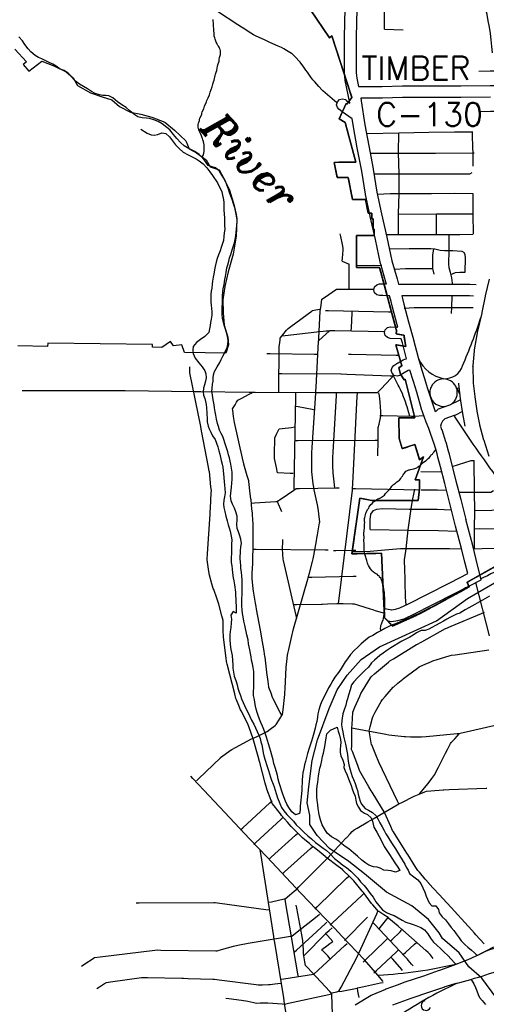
# Model space of a CAD drawing. Extents: x 1488644 to 1616065, y 656876 to 824748.
# Tile 6 of 22: x 1563449 to 1571462, y 727119 to 744014. Entities that reach past the tile are written whole.
import ezdxf
from ezdxf.enums import TextEntityAlignment as Align

# ---------------------------------------------------------------- set-up
doc = ezdxf.new("R2010")
doc.units = 0
doc.header["$MEASUREMENT"] = 0
doc.linetypes.add('CENTER', pattern=[2, 1.25, -0.25, 0.25, -0.25])
for name, color, linetype in [('1', 7, 'Continuous'), ('14', 7, 'Continuous'), ('35', 7, 'Continuous'), ('36', 7, 'Continuous'), ('37', 7, 'Continuous'), ('38', 7, 'Continuous'), ('4', 7, 'Continuous'), ('41', 7, 'Continuous'), ('54', 7, 'Continuous'), ('55', 7, 'Continuous'), ('58', 7, 'Continuous'), ('59', 7, 'Continuous'), ('CONSTRUCTION_CLASS', 7, 'Continuous'), ('PATTERN_CLASS', 7, 'Continuous')]:
    doc.layers.add(name, color=color, linetype=linetype)
doc.styles.add('ITALICT', font='ITALICT', dxfattribs={"height": 0.2})
doc.styles.add('txt', font='simplex.shx', dxfattribs={"height": 0.2})

msp = doc.modelspace()

# ---------------------------------------------------------------- linework, layer by layer
at = {"layer": '1', "color": 2, "linetype": 'Continuous'}
for points in [[(1571763, 734715), (1571131, 734361), (1571166, 734280), (1570293, 733807), (1569852, 733610), (1569716, 733753), (1569659, 734859), (1569154, 734850), (1569288, 735802), (1569494, 735762), (1570289, 735762), (1570314, 735966), (1570314, 736116), (1570237, 736116), (1570381, 736513), (1570316, 736462), (1570236, 736723), (1570016, 736655), (1569964, 736827), (1569958, 737180), (1570233, 737180), (1570066, 737847), (1570049, 737837), (1569986, 737930), (1569958, 738042), (1570010, 738077), (1569907, 738435), (1570078, 738405), (1570048, 738601), (1569911, 738625), (1569921, 738674), (1569630, 739761), (1569235, 739761), (1569235, 740313), (1569538, 740313), (1569538, 740418), (1569520, 740418), (1569520, 740595), (1569498, 740595), (1569498, 740693), (1569435, 740693), (1569386, 740927), (1569164, 740927), (1569090, 741307), (1568903, 741304), (1568847, 741565), (1569219, 741572), (1569038, 742250), (1568936, 742314), (1569053, 742577), (1569067, 742563), (1569154, 742678), (1568809, 743735), (1568769, 743701), (1568334, 744345)], [(1563367, 743510), (1563564, 743290), (1563507, 743244), (1563608, 743129), (1563827, 743300), (1564033, 743224), (1564245, 743117), (1564369, 743015), (1564440, 742883), (1564665, 742761), (1564868, 742690), (1565029, 742640), (1565164, 742526), (1565354, 742427), (1565527, 742392), (1565719, 742341), (1565939, 742254), (1566106, 742121), (1566300, 741934), (1566358, 741798), (1566483, 741729), (1566650, 741608), (1566721, 741492), (1566874, 741440), (1566949, 741302), (1567052, 741087), (1567131, 740824), (1567177, 740588), (1567166, 740298), (1567116, 739990), (1567027, 739688), (1566972, 739435), (1566940, 739205), (1566941, 738986), (1566963, 738771), (1567024, 738567), (1567037, 738435), (1566991, 738293), (1566280, 738305), (1566231, 738433), (1566089, 738419), (1566041, 738494), (1565892, 738387), (1565731, 738394), (1565731, 738438), (1563932, 738465), (1563928, 738407), (1563415, 738416)]]:
    msp.add_lwpolyline(points, dxfattribs=at)
at = {"layer": '14', "color": 2, "linetype": 'CENTER'}
msp.add_line((1568809, 743735), (1569154, 742678), dxfattribs=at)
for points in [[(1567101, 745742), (1568316, 745742), (1568316, 744337), (1568334, 744345), (1568769, 743701), (1568809, 743735)], [(1569154, 742678), (1569067, 742563), (1569053, 742577), (1568936, 742314), (1569038, 742250), (1569219, 741572)], [(1569219, 741572), (1568847, 741565), (1568903, 741304), (1569090, 741307), (1569164, 740927), (1569386, 740927), (1569435, 740693)], [(1569435, 740693), (1569498, 740693), (1569498, 740595), (1569520, 740595), (1569520, 740418), (1569538, 740418), (1569538, 740313), (1569235, 740313), (1569235, 739761), (1569630, 739761), (1569921, 738674)], [(1569921, 738674), (1569911, 738625), (1570048, 738601), (1570078, 738405), (1569907, 738435)], [(1569907, 738435), (1570010, 738077), (1569958, 738042), (1569986, 737930), (1570049, 737837), (1570066, 737847), (1570233, 737180), (1569958, 737180), (1569964, 736827), (1570016, 736655), (1570236, 736723), (1570316, 736462), (1570381, 736513), (1570237, 736116), (1570314, 736116), (1570314, 735966), (1570289, 735762), (1569494, 735762), (1569288, 735802), (1569154, 734850)], [(1569154, 734850), (1569659, 734859), (1569716, 733753), (1569852, 733610), (1570293, 733807), (1571166, 734280), (1571131, 734361), (1571763, 734715)]]:
    msp.add_lwpolyline(points, dxfattribs=at)
at = {"layer": '35', "color": 1, "linetype": 'Continuous'}
for points in [[(1571512, 736517), (1571422, 736794), (1571421, 736798), (1571419, 736802), (1571352, 737059), (1571352, 737064), (1571350, 737067), (1571305, 737297), (1571305, 737302), (1571304, 737304), (1571269, 737542), (1571269, 737545), (1571269, 737546), (1571242, 737778), (1571241, 737790), (1571241, 737790), (1571233, 738061), (1571232, 738066), (1571233, 738080), (1571257, 738334), (1571258, 738337), (1571258, 738347), (1571311, 738639), (1571312, 738641), (1571312, 738646), (1571390, 738981), (1571391, 738989), (1571391, 738989), (1571391, 738989), (1571448, 739272), (1571448, 739274), (1571449, 739276), (1571514, 739563)], [(1571101, 737039), (1571058, 737259), (1571021, 737511), (1570991, 737766), (1570991, 737776)], [(1569208, 727110), (1569486, 727274), (1569487, 727275), (1569504, 727283), (1569736, 727381), (1569737, 727382), (1569742, 727384), (1569935, 727455), (1569935, 727455), (1570066, 727503), (1570068, 727504), (1570071, 727505), (1570389, 727610), (1570643, 727697), (1570665, 727706), (1570665, 727706), (1570900, 727793), (1571150, 727890), (1571364, 727984), (1571591, 728103)], [(1570940, 727477), (1570770, 727425), (1570770, 727425), (1570770, 727425), (1570746, 727416), (1570745, 727415), (1570743, 727414), (1570486, 727326), (1570485, 727326), (1570484, 727325), (1570167, 727221), (1570039, 727174), (1570039, 727174), (1569849, 727104)]]:
    msp.add_lwpolyline(points, dxfattribs=at)
at = {"layer": '35', "color": 2, "linetype": 'Continuous'}
for points in [[(1568983, 728288), (1568859, 728420), (1568543, 728746), (1568274, 729025), (1568023, 729297), (1567698, 729642), (1567398, 729961), (1567058, 730320), (1566701, 730695), (1566425, 730992), (1566386, 731033)], [(1569689, 727508), (1569600, 727621), (1569371, 727883), (1569108, 728155), (1568983, 728288)]]:
    msp.add_lwpolyline(points, dxfattribs=at)
at = {"layer": '36', "color": 3, "linetype": 'Continuous'}
for p, q in [((1570642, 737337), (1570590, 737285)), ((1570642, 737337), (1570837, 737407)), ((1570910, 737220), (1570752, 737164))]:
    msp.add_line(p, q, dxfattribs=at)
at = {"layer": '36', "color": 140, "linetype": 'Continuous'}
msp.add_line((1569771, 733697), (1569807, 733691), dxfattribs=at)
at = {"layer": '36', "color": 3, "linetype": 'Continuous'}
for points in [[(1569225, 743102), (1569237, 743009), (1569265, 742868), (1569303, 742870), (1569309, 742870), (1569676, 742870), (1570020, 742878), (1570022, 742878), (1571025, 742878), (1571529, 742886), (1571531, 742886), (1572380, 742886), (1573592, 742886), (1573593, 742886), (1573693, 742884), (1573693, 742884), (1574030, 742878), (1574030, 742878), (1574327, 742873), (1574327, 745199)], [(1570148, 738003), (1570122, 737997), (1570050, 737954), (1569982, 737912), (1569979, 737910), (1569929, 737896), (1569879, 737910), (1569843, 737946), (1569829, 737996), (1569843, 738046), (1569876, 738081), (1569945, 738124), (1569946, 738125), (1569946, 738125), (1570032, 738177), (1570034, 738177), (1570060, 738188), (1570092, 738196), (1570021, 738470), (1570001, 738539), (1569810, 738545), (1569763, 738558), (1569727, 738595), (1569713, 738645), (1569727, 738695), (1569763, 738731), (1569813, 738745), (1569816, 738745), (1569942, 738741), (1569931, 738778), (1569931, 738779), (1569930, 738781), (1569852, 739083), (1569827, 739180), (1569827, 739180), (1569801, 739278), (1569686, 739280), (1569629, 739280), (1569580, 739294), (1569543, 739330), (1569530, 739380), (1569543, 739430), (1569580, 739467), (1569630, 739480), (1569631, 739480), (1569687, 739480), (1569687, 739480), (1569688, 739480), (1569747, 739479), (1569738, 739513), (1569648, 739821), (1569647, 739825), (1569646, 739828), (1569556, 740240), (1569556, 740240), (1569466, 740639), (1569466, 740640), (1569465, 740641), (1569388, 741014), (1569388, 741017), (1569387, 741019), (1569323, 741417), (1569246, 741814), (1569246, 741815), (1569246, 741816), (1569181, 742177), (1569181, 742178), (1569181, 742179), (1569160, 742314), (1568985, 742432), (1568984, 742433), (1568978, 742437), (1568928, 742477), (1568904, 742505), (1568891, 742555), (1568904, 742605), (1568941, 742642), (1568991, 742655), (1569041, 742642), (1569053, 742633), (1569100, 742596), (1569118, 742584), (1569117, 742589), (1569040, 742973), (1569040, 742979), (1569039, 742981), (1569026, 743084), (1569025, 743096), (1569025, 743714), (1569025, 743717), (1569038, 744205)], [(1569238, 744201), (1569225, 743713), (1569225, 743102)], [(1571331, 743133), (1571526, 743135), (1571529, 743136), (1572130, 743136)], [(1571531, 742686), (1571027, 742678), (1571025, 742678), (1570023, 742678), (1569679, 742670), (1569677, 742670), (1569312, 742670), (1569305, 742670)], [(1569305, 742670), (1569313, 742626), (1569314, 742623), (1569314, 742622), (1569378, 742211), (1569443, 741851), (1569520, 741453), (1569520, 741451), (1569520, 741450), (1569584, 741053), (1569661, 740682), (1569751, 740284), (1569751, 740283), (1569751, 740283), (1569841, 739874), (1569930, 739568), (1569930, 739567), (1569930, 739566), (1569955, 739476), (1569960, 739476), (1570145, 739476), (1570506, 739476), (1571139, 739476), (1571142, 739476), (1571178, 739475), (1571178, 739475), (1571286, 739471)], [(1572132, 742436), (1571533, 742436), (1571331, 742433)], [(1571244, 739272), (1571172, 739275), (1571172, 739275), (1571137, 739276), (1570506, 739276), (1570145, 739276), (1570009, 739276), (1570021, 739231), (1570021, 739231), (1570021, 739230), (1570046, 739133), (1570123, 738832), (1570213, 738525), (1570213, 738523), (1570214, 738522), (1570294, 738215), (1570304, 738176), (1570337, 738068)], [(1570343, 737352), (1570268, 737621), (1570209, 737805), (1570209, 737805), (1570209, 737806), (1570148, 738003)], [(1570837, 737407), (1571011, 737493), (1571024, 737500)], [(1570930, 735324), (1570832, 735734), (1570748, 736053), (1570748, 736053), (1570672, 736340), (1570672, 736341), (1570672, 736342), (1570630, 736509), (1570615, 736563), (1570615, 736563), (1570572, 736717), (1570506, 736915), (1570472, 737002), (1570472, 737002), (1570431, 737106), (1570430, 737107), (1570430, 737109), (1570345, 737346), (1570345, 737348), (1570343, 737352)], [(1570752, 737164), (1570712, 737124), (1570686, 737081), (1570673, 737037)], [(1571054, 737291), (1570921, 737225), (1570920, 737225), (1570910, 737220)], [(1570673, 737037), (1570693, 736985), (1570693, 736983), (1570695, 736980), (1570762, 736778), (1570763, 736776), (1570764, 736773), (1570807, 736617), (1570807, 736617), (1570823, 736562), (1570823, 736560), (1570823, 736559), (1570865, 736391), (1570941, 736104), (1570941, 736104), (1570941, 736104), (1571026, 735783), (1571026, 735782), (1571026, 735781), (1571108, 735439)], [(1571143, 734510), (1571094, 734703), (1571035, 734939), (1570930, 735324)], [(1571375, 734405), (1571288, 734752), (1571229, 734990), (1571108, 735439)]]:
    msp.add_lwpolyline(points, dxfattribs=at)
at = {"layer": '36', "color": 1, "linetype": 'Continuous'}
msp.add_lwpolyline([(1570590, 737285), (1570459, 737678), (1570399, 737866), (1570337, 738068)], dxfattribs=at)
at = {"layer": '36', "color": 140, "linetype": 'Continuous'}
for points in [[(1569835, 733889), (1569901, 733899), (1569979, 733921), (1570138, 733996), (1570441, 734150), (1570849, 734356), (1571143, 734510)], [(1569807, 733691), (1569834, 733686), (1569944, 733703), (1570050, 733733), (1570226, 733817), (1570531, 733971), (1570941, 734178), (1571375, 734405)], [(1569709, 733913), (1569750, 733903), (1569840, 733888)]]:
    msp.add_lwpolyline(points, dxfattribs=at)
at = {"layer": '37', "color": 30, "linetype": 'Continuous'}
for p, q in [((1569711, 743850), (1569711, 745179)), ((1569711, 743850), (1570033, 743843)), ((1571004, 740331), (1571229, 740335)), ((1570867, 739078), (1570877, 739276)), ((1570861, 738973), (1570867, 739078)), ((1570225, 737209), (1570386, 737221)), ((1570337, 736260), (1570691, 736255)), ((1570994, 735909), (1571362, 735908))]:
    msp.add_line(p, q, dxfattribs=at)
for points in [[(1569416, 742061), (1569960, 742075), (1570473, 742082), (1570914, 742088), (1571228, 742088)], [(1569956, 740329), (1569956, 740684), (1569963, 741031), (1569963, 741370), (1569956, 741731), (1569961, 742075)], [(1571233, 741764), (1571232, 741775), (1571224, 742084)], [(1569465, 741721), (1569960, 741725), (1570590, 741725), (1571232, 741731), (1571253, 741731)], [(1571237, 741499), (1571238, 741520), (1571233, 741764)], [(1569532, 741368), (1569962, 741372), (1571177, 741372), (1571218, 741393)], [(1569594, 741019), (1569811, 741029), (1570518, 741029), (1570909, 741036), (1571228, 741030)], [(1571239, 740335), (1571238, 740680), (1571234, 741030)], [(1569956, 740676), (1570606, 740684), (1571169, 740684), (1571236, 740682)], [(1570609, 740329), (1570606, 740522), (1570607, 740684)], [(1569740, 740326), (1569893, 740329), (1570375, 740329)], [(1570375, 740329), (1570580, 740329), (1570826, 740328), (1571004, 740331)], [(1570883, 739481), (1570883, 739491), (1570869, 739583), (1570847, 739676), (1570826, 739754), (1570819, 739824), (1570826, 740051), (1570826, 740328)], [(1569795, 740083), (1570134, 740089), (1570421, 740089)], [(1570421, 740089), (1570511, 740089), (1570580, 740082), (1570669, 740061), (1570745, 740054), (1570889, 740054), (1571040, 740040), (1571081, 740020)], [(1570556, 740084), (1570539, 739975), (1570539, 739866), (1570539, 739745), (1570563, 739647)], [(1570855, 739642), (1570934, 739677), (1571007, 739683), (1571098, 739683), (1571105, 739926), (1571098, 739981), (1571081, 740020)], [(1569235, 739799), (1569516, 739800), (1569666, 739795)], [(1569887, 739735), (1570072, 739745), (1570539, 739745)], [(1570052, 739066), (1570223, 739073), (1571234, 739073)], [(1570878, 736345), (1571203, 736451), (1571252, 736451)], [(1571260, 734936), (1571256, 735277), (1571264, 735595), (1571258, 735907), (1571252, 736449)], [(1570345, 735949), (1570622, 735949), (1570772, 735943)], [(1571362, 735908), (1571540, 735907), (1571584, 735937)], [(1569523, 735593), (1569580, 735617), (1569679, 735626), (1570139, 735617), (1570616, 735613), (1570859, 735602)], [(1570080, 734892), (1570085, 734932), (1570120, 735258), (1570173, 735619), (1570194, 735762)], [(1571264, 735591), (1571558, 735598), (1571620, 735610), (1571669, 735628), (1571690, 735642)], [(1569469, 735269), (1569467, 735435), (1569481, 735529), (1569523, 735593)], [(1571256, 735277), (1571348, 735282), (1571665, 735277), (1571727, 735291), (1571780, 735326), (1571792, 735334)], [(1569469, 735269), (1570125, 735255), (1570640, 735251), (1570956, 735239)], [(1569159, 734888), (1569346, 734890), (1569469, 734894), (1569658, 734912), (1569852, 734930), (1569988, 734938), (1570415, 734938), (1570829, 734943), (1571037, 734935)], [(1571245, 734935), (1571390, 734941), (1571714, 734947), (1571780, 734959), (1571852, 734983), (1571871, 734995)], [(1570060, 734636), (1570059, 734677), (1570059, 734747), (1570080, 734892)], [(1570086, 733969), (1570076, 734113), (1570068, 734360), (1570060, 734636)]]:
    msp.add_lwpolyline(points, dxfattribs=at)
at = {"layer": '38', "color": 1, "linetype": 'Continuous'}
for points in [[(1568893, 742585), (1568854, 742619), (1568656, 742792), (1568643, 742803), (1568585, 742868), (1568515, 742947), (1568483, 742982), (1568450, 743029), (1568390, 743115), (1568365, 743150), (1568328, 743199), (1568264, 743283), (1568245, 743309), (1568194, 743360), (1568120, 743434), (1568119, 743435), (1568029, 743488), (1567984, 743514), (1567945, 743537), (1567890, 743561), (1567746, 743624), (1567700, 743644), (1567650, 743667), (1567507, 743732), (1567464, 743752), (1567416, 743784), (1567285, 743871), (1567258, 743888), (1567197, 743928), (1566845, 744155)], [(1568989, 739873), (1568992, 739920), (1569001, 740061), (1569003, 740094), (1568990, 740154), (1568961, 740293), (1568951, 740339)], [(1568989, 739873), (1569028, 739855), (1569067, 739837), (1569105, 739819)], [(1569107, 739385), (1569107, 739439), (1569106, 739765), (1569105, 739819)], [(1568640, 739216), (1568682, 739245), (1568891, 739388), (1568899, 739393), (1568991, 739392), (1569532, 739388)], [(1568584, 738498), (1568587, 738549), (1568611, 739013), (1568612, 739040), (1568624, 739115), (1568632, 739166), (1568640, 739216)], [(1567900, 737616), (1567900, 737666), (1567906, 738371), (1567906, 738407), (1567914, 738471), (1567920, 738521), (1567924, 738552), (1567968, 738606), (1568031, 738685), (1568058, 738718), (1568104, 738752), (1568469, 739021), (1568470, 739022), (1568568, 739039), (1568618, 739048)], [(1568703, 739024), (1568752, 739023), (1569784, 739001), (1569834, 739000)], [(1569141, 738676), (1569144, 738728), (1569159, 738986), (1569160, 739010)], [(1566484, 730953), (1566522, 730989), (1566897, 731350), (1566899, 731353), (1566980, 731412), (1567064, 731474), (1567090, 731493), (1567153, 731527), (1567430, 731672), (1567445, 731680), (1567524, 731717), (1567664, 731785), (1567697, 731800), (1567751, 731841), (1567834, 731904), (1567854, 731919), (1567896, 731986), (1567952, 732074), (1567964, 732094), (1567973, 732174), (1568000, 732433), (1568002, 732457), (1568007, 732537), (1568026, 732901), (1568026, 732905), (1568038, 733004), (1568049, 733108), (1568052, 733136), (1568069, 733210), (1568127, 733463), (1568139, 733513), (1568153, 733564), (1568399, 734414), (1568411, 734457), (1568426, 734515), (1568477, 734717), (1568490, 734764), (1568499, 734818), (1568546, 735074), (1568554, 735116), (1568564, 735177), (1568599, 735382), (1568602, 735399), (1568591, 735485), (1568578, 735588), (1568574, 735624), (1568560, 735691), (1568507, 735946), (1568498, 735993), (1568491, 736048), (1568466, 736255), (1568464, 736275), (1568464, 736359), (1568465, 736567), (1568466, 736584), (1568471, 736671), (1568534, 737606), (1568536, 737636), (1568540, 737710), (1568581, 738490), (1568582, 738502), (1568649, 738565), (1568762, 738672), (1568770, 738680), (1568863, 738679), (1569717, 738666)], [(1567954, 738588), (1568008, 738594), (1568551, 738659), (1568574, 738662), (1568660, 738669), (1568714, 738674), (1568768, 738678)], [(1567695, 738285), (1567750, 738284), (1568511, 738275), (1568566, 738275)], [(1569097, 738275), (1569140, 738274), (1569916, 738256), (1569959, 738255)], [(1570551, 727907), (1570497, 727971), (1570465, 728009), (1570424, 728045), (1570028, 728389), (1570012, 728403), (1569949, 728457), (1569790, 728593), (1569775, 728606), (1569704, 728653), (1569617, 728711), (1569613, 728714), (1569546, 728788), (1569511, 728827), (1569492, 728849), (1569446, 728910), (1569352, 729035), (1569332, 729061), (1569285, 729116), (1569184, 729236), (1569173, 729248), (1569110, 729311), (1568999, 729421), (1568995, 729425), (1568916, 729486), (1568708, 729645), (1568692, 729658), (1568626, 729711), (1568503, 729809), (1568474, 729832), (1568423, 729876), (1568343, 729944), (1568307, 729975), (1568267, 730015), (1568119, 730164), (1568111, 730172), (1568050, 730242), (1567947, 730361), (1567926, 730385), (1567881, 730443), (1567817, 730526), (1567786, 730565), (1567767, 730616), (1567693, 730812), (1567691, 730816), (1567666, 730914), (1567572, 731268), (1567567, 731288), (1567544, 731369), (1567459, 731672), (1567459, 731672), (1567423, 731770), (1567388, 731869), (1567371, 731917), (1567347, 731965), (1567253, 732152), (1567242, 732174), (1567212, 732249), (1567172, 732345), (1567162, 732369), (1567142, 732446), (1567012, 732953), (1567000, 733003), (1566993, 733056), (1566948, 733420), (1566947, 733423), (1566945, 733525), (1566942, 733682), (1566941, 733704), (1566921, 733784), (1566870, 733987), (1566865, 734005), (1566835, 734086), (1566781, 734234), (1566773, 734256), (1566751, 734334), (1566709, 734485), (1566701, 734513), (1566691, 734588), (1566671, 734744), (1566669, 734760), (1566674, 734849), (1566718, 735529), (1566721, 735568), (1566724, 735633), (1566739, 735895), (1566741, 735937), (1566734, 735999), (1566706, 736259), (1566705, 736267), (1566686, 736362), (1566578, 736928), (1566572, 736955), (1566557, 737031), (1566372, 737956), (1566368, 737973), (1566373, 738060)], [(1563492, 737650), (1565163, 737650), (1565259, 737649), (1566454, 737634), (1566482, 737634), (1566558, 737633), (1567389, 737621), (1567431, 737620), (1567493, 737620), (1568532, 737618), (1568540, 737618), (1569595, 737618), (1569650, 737676), (1569829, 737865), (1569875, 737914)], [(1567898, 737941), (1567951, 737941), (1568962, 737935), (1568969, 737935), (1569068, 737932), (1569812, 737905), (1569865, 737903)], [(1570148, 737211), (1570130, 737270), (1570100, 737372), (1570091, 737400), (1570066, 737472), (1570030, 737572), (1570027, 737581), (1569986, 737668), (1569963, 737715), (1569949, 737745), (1569915, 737809), (1569890, 737856), (1569865, 737903)], [(1567948, 732082), (1567924, 732128), (1567804, 732361), (1567792, 732385), (1567765, 732458), (1567728, 732556), (1567726, 732564), (1567713, 732659), (1567692, 732815), (1567691, 732821), (1567680, 732919), (1567663, 733075), (1567661, 733088), (1567646, 733178), (1567604, 733437), (1567603, 733441), (1567585, 733540), (1567518, 733900), (1567509, 733947), (1567499, 734003), (1567463, 734209), (1567457, 734246), (1567450, 734313), (1567440, 734417), (1567439, 734431), (1567443, 734522), (1567450, 734679), (1567451, 734704), (1567453, 734783), (1567458, 734940), (1567459, 734971), (1567459, 735045), (1567461, 735254), (1567461, 735272), (1567456, 735359), (1567448, 735516), (1567447, 735544), (1567438, 735620), (1567421, 735776), (1567419, 735795), (1567408, 735880), (1567382, 736088), (1567381, 736102), (1567355, 736189), (1567297, 736390), (1567296, 736391), (1567274, 736492), (1567137, 737105), (1567130, 737138), (1567121, 737208), (1567109, 737312), (1567106, 737335), (1567148, 737405), (1567174, 737451), (1567196, 737487), (1567251, 737515), (1567392, 737586), (1567439, 737610)], [(1568163, 735959), (1568164, 736012), (1568190, 737551), (1568191, 737604)], [(1568859, 735983), (1568853, 736034), (1568830, 736237), (1568829, 736254), (1568827, 736339), (1568825, 736492), (1568825, 736503), (1568830, 736594), (1568888, 737563), (1568891, 737614)], [(1568922, 733994), (1568927, 734035), (1569161, 735944), (1569163, 735969), (1569167, 736048), (1569245, 737554), (1569248, 737606)], [(1569601, 736530), (1569601, 736584), (1569604, 736748), (1569605, 736797), (1569605, 736857), (1569606, 736966), (1569607, 737016), (1569619, 737074), (1569642, 737180), (1569651, 737222), (1569648, 737289), (1569641, 737452), (1569641, 737457), (1569625, 737560), (1569617, 737614)], [(1568179, 737383), (1568228, 737374), (1568473, 737330), (1568522, 737321)], [(1569634, 737225), (1569683, 737224), (1570176, 737210), (1570225, 737209)], [(1568147, 736226), (1568094, 736228), (1567884, 736236), (1567876, 736236), (1567857, 736331), (1567827, 736486), (1567824, 736499), (1567826, 736591), (1567831, 736801), (1567832, 736841), (1567859, 736900), (1567882, 736948), (1567902, 736991), (1567958, 736999), (1568114, 737019), (1568167, 737026)], [(1568173, 736793), (1568224, 736793), (1569555, 736800), (1569607, 736801)], [(1567431, 735718), (1567483, 735721), (1567850, 735744), (1567864, 735744), (1567939, 735795), (1568157, 735941), (1568197, 735967), (1568254, 735968), (1568884, 735979), (1568937, 735979)], [(1569163, 735969), (1569215, 735969), (1570320, 735947)], [(1570194, 735762), (1570225, 735900), (1570236, 735959)], [(1567952, 735568), (1567933, 735612), (1567895, 735700), (1567876, 735744)], [(1568209, 733740), (1568197, 733790), (1567981, 734737), (1567976, 734758), (1567970, 734838), (1567963, 734940), (1567962, 734953), (1567967, 735043), (1567970, 735094)], [(1567461, 734929), (1567510, 734929), (1568695, 734916), (1568744, 734915)], [(1568835, 734905), (1568878, 734905), (1569179, 734909), (1569222, 734909)], [(1568415, 734449), (1568463, 734450), (1569178, 734464), (1569226, 734465)], [(1571518, 733443), (1571282, 734357)], [(1568151, 733981), (1568204, 733982), (1568630, 733987), (1568648, 733987), (1568736, 733990), (1568896, 733995), (1568919, 733995), (1569002, 733994), (1569162, 733992), (1569190, 733991), (1569264, 733968), (1569467, 733903), (1569506, 733891), (1569569, 733873), (1569672, 733843), (1569723, 733829)], [(1571423, 728154), (1571281, 728312), (1571257, 728338), (1571211, 728389), (1570794, 728846), (1570770, 728873), (1570724, 728923), (1570480, 729189), (1570479, 729190), (1570412, 729268), (1570312, 729385), (1570286, 729415), (1570252, 729469), (1570115, 729688), (1570110, 729696), (1570059, 729775), (1569865, 730080), (1569851, 730102), (1569820, 730172), (1569715, 730408), (1569709, 730421), (1569662, 730497), (1569499, 730761), (1569486, 730782), (1569447, 730850), (1569292, 731118), (1569284, 731132), (1569253, 731214), (1569162, 731455), (1569149, 731489), (1569150, 731556), (1569155, 731814), (1569155, 731861), (1569158, 731918), (1569167, 732124), (1569167, 732134), (1569205, 732219), (1569287, 732409), (1569306, 732453), (1569335, 732500), (1569472, 732719), (1569488, 732744), (1569544, 732791), (1569782, 732990), (1569807, 733011), (1569867, 733048), (1570264, 733291), (1570266, 733292), (1570354, 733341), (1570761, 733566), (1570764, 733568), (1570856, 733606), (1571380, 733825), (1571428, 733845)], [(1569962, 730557), (1569939, 730605), (1569617, 731276), (1569605, 731300), (1569574, 731373), (1569493, 731569), (1569492, 731572), (1569474, 731674), (1569456, 731779), (1569450, 731812), (1569468, 731882), (1569509, 732036), (1569516, 732066), (1569554, 732132), (1569658, 732317), (1569677, 732351), (1569722, 732401), (1569864, 732559), (1569871, 732568), (1569944, 732628), (1570026, 732696), (1570040, 732708), (1570110, 732760), (1570281, 732887), (1570311, 732909), (1570374, 732937), (1570520, 733002), (1570541, 733011), (1570620, 733035), (1570824, 733096), (1570862, 733108), (1570928, 733118), (1571506, 733204)], [(1569155, 731861), (1569208, 731851), (1569735, 731754), (1569785, 731744), (1569840, 731738), (1570053, 731714), (1570074, 731712), (1570160, 731711), (1570321, 731710), (1570349, 731710), (1570428, 731717), (1570961, 731764), (1570982, 731766), (1571066, 731785), (1571588, 731902), (1571612, 731907), (1571694, 731899), (1572295, 731841)], [(1570313, 730730), (1570349, 730773), (1570459, 730903), (1570463, 730907), (1570526, 730994), (1570559, 731040), (1570577, 731065), (1570614, 731139), (1570640, 731189), (1570663, 731236), (1570690, 731291), (1570741, 731392), (1570760, 731431), (1570793, 731492), (1570848, 731592), (1570858, 731610), (1570921, 731677), (1570960, 731719), (1570998, 731760)], [(1568207, 729096), (1568244, 729133), (1568728, 729619), (1568738, 729630), (1568800, 729696), (1569051, 729967), (1569059, 729975), (1569123, 730043), (1569160, 730082), (1569190, 730114), (1569243, 730144), (1569426, 730250), (1569468, 730274), (1569517, 730302), (1569929, 730539), (1569962, 730557), (1570022, 730588), (1570211, 730683), (1570220, 730688), (1570308, 730724), (1570406, 730764), (1570437, 730776), (1570508, 730783), (1570719, 730801), (1570732, 730802), (1570824, 730806), (1571457, 730828), (1571472, 730829)], [(1567242, 730114), (1567281, 730149), (1567743, 730576), (1567782, 730612)], [(1567467, 729861), (1567506, 729897), (1567933, 730292), (1567972, 730328)], [(1567732, 729608), (1567770, 729642), (1568187, 730023), (1568225, 730057)], [(1568195, 725702), (1568196, 725755), (1568198, 725862), (1568199, 725907), (1568189, 725968), (1567999, 727126), (1567998, 727128), (1567982, 727231), (1567828, 728179), (1567820, 728230), (1567811, 728285), (1567588, 729708), (1567579, 729760)], [(1567962, 729359), (1567999, 729392), (1568444, 729791), (1568482, 729824)], [(1568520, 728754), (1568556, 728789), (1569063, 729283), (1569099, 729318)], [(1567722, 728869), (1567775, 728880), (1567991, 728927), (1568010, 728931), (1568080, 728989), (1568165, 729060), (1568207, 729096)], [(1565447, 728863), (1565501, 728863), (1566780, 728865), (1566805, 728865), (1566886, 728854), (1567678, 728745), (1567732, 728738)], [(1568235, 727591), (1568226, 727643), (1568015, 728875), (1568006, 728927)], [(1568780, 728479), (1568819, 728515), (1569318, 728983), (1569356, 729019)], [(1568808, 727298), (1568773, 727336), (1568385, 727756), (1568357, 727786), (1568347, 727848), (1568330, 727950), (1568325, 727983), (1568320, 728054), (1568310, 728209), (1568307, 728248), (1568295, 728312), (1568209, 728771), (1568199, 728822)], [(1569258, 727963), (1569279, 728010), (1569579, 728669), (1569601, 728716)], [(1564509, 727776), (1564553, 727804), (1564730, 727917), (1564736, 727921), (1564833, 727932), (1565769, 728046), (1565816, 728051), (1565873, 728050), (1566815, 728036), (1566841, 728035), (1566917, 728057), (1567119, 728114), (1567144, 728122), (1567221, 728137), (1567375, 728167), (1567407, 728174), (1567478, 728185), (1568098, 728286), (1568123, 728290), (1568185, 728340), (1568555, 728633), (1568596, 728666)], [(1568167, 728019), (1568200, 728049), (1568692, 728499), (1568725, 728529)], [(1569025, 728214), (1569065, 728254), (1569381, 728575), (1569420, 728616)], [(1569615, 728405), (1569641, 728438), (1569775, 728606)], [(1568782, 727901), (1568738, 727948), (1568649, 728043), (1568636, 728057), (1568725, 728123), (1568777, 728162), (1568825, 728198), (1568778, 728251), (1568735, 728299), (1568702, 728336), (1568764, 728387), (1568815, 728429)], [(1570203, 727781), (1570179, 727808), (1570118, 727879), (1570106, 727893), (1570055, 727947), (1569546, 728487), (1569514, 728521)], [(1569813, 728200), (1569841, 728227), (1569980, 728363), (1570008, 728391)], [(1568327, 727953), (1568361, 727987), (1568670, 728298), (1568704, 728332)], [(1569348, 727842), (1569389, 727883), (1569722, 728206), (1569763, 728246)], [(1567930, 727549), (1567982, 727557), (1568496, 727635), (1568500, 727636), (1568573, 727704), (1569033, 728126), (1569071, 728162)], [(1569532, 727658), (1569575, 727697), (1569913, 728012), (1569956, 728051)], [(1570042, 727977), (1570073, 728006), (1570229, 728153), (1570260, 728182)], [(1568820, 726900), (1568819, 726949), (1568811, 727289), (1568810, 727314), (1568896, 727334), (1568931, 727342), (1568967, 727411), (1569231, 727913), (1569258, 727963)], [(1570025, 727700), (1570009, 727718), (1569854, 727894), (1569823, 727929)], [(1564772, 727389), (1564817, 727417), (1564908, 727474), (1564942, 727495), (1565008, 727504), (1565538, 727577), (1565556, 727579), (1565644, 727578), (1566233, 727566), (1566264, 727565), (1566340, 727563), (1566767, 727550), (1566795, 727549), (1566874, 727539), (1567510, 727457), (1567545, 727453), (1567617, 727455), (1567724, 727458), (1567748, 727459), (1567830, 727469), (1567883, 727476), (1567936, 727483)], [(1568933, 727338), (1568978, 727347), (1569246, 727398), (1569248, 727399), (1569335, 727418), (1569646, 727485), (1569691, 727495)], [(1569278, 727236), (1569268, 727290), (1569258, 727344), (1569248, 727399)], [(1566988, 727222), (1567042, 727216), (1567258, 727192), (1567260, 727192), (1567364, 727170), (1567471, 727149), (1567515, 727140), (1567578, 727142), (1567687, 727145), (1567710, 727146), (1567795, 727138), (1567958, 727125), (1567996, 727122), (1568065, 727136), (1568755, 727287), (1568808, 727298)]]:
    msp.add_lwpolyline(points, dxfattribs=at)
at = {"layer": '4', "color": 7, "linetype": 'Continuous'}
for centre, radius, start, end in [((1565862, 742955), 5728, 4.9079, 22.6846), ((1561028, 742367), 10906, 336.8255, 341.4769), ((1570857, 738458), 618, 205.1455, 258.3068), ((1570742, 738183), 330, 268.2767, 341.0516), ((1570728, 737614), 236, 332.8573, 160.8914), ((1570728, 737614), 236, 160.8943, 332.5075), ((1571098, 737698), 133, 179.2676, 228.4625), ((1593945, 752482), 27640, 213.5425, 216.2822), ((1571815, 727119), 979, 45.7263, 121.0567), ((1569245, 734952), 7340, 272.8347, 283.5298), ((1569105, 734863), 7610, 283.9519, 291.9792), ((1573548, 721723), 6311, 114.1855, 125.5062), ((1570426, 727098), 83.8, 104.2817, 336.1919)]:
    msp.add_arc(centre, radius, start, end, dxfattribs=at)
at = {"layer": '54', "color": 140, "linetype": 'Continuous'}
for points in [[(1568579, 730453), (1568573, 730475), (1568567, 730548), (1568558, 730614), (1568553, 730680), (1568551, 730739), (1568554, 730805), (1568559, 730867), (1568568, 730925), (1568575, 730983), (1568581, 731037), (1568590, 731101), (1568605, 731173), (1568618, 731225), (1568636, 731301), (1568651, 731371), (1568666, 731431), (1568678, 731485), (1568689, 731541), (1568700, 731619), (1568710, 731689), (1568721, 731759), (1568785, 731822), (1568902, 731877)], [(1568902, 731877), (1568919, 731807), (1568941, 731738), (1568958, 731662), (1568963, 731611), (1568958, 731561), (1568951, 731491), (1568954, 731441), (1568966, 731384), (1568995, 731310), (1569018, 731235), (1569015, 731181), (1569038, 731128), (1569070, 731049), (1569097, 730990), (1569120, 730928), (1569141, 730875), (1569160, 730815), (1569179, 730756), (1569207, 730689), (1569222, 730621), (1569231, 730562), (1569264, 730499), (1569301, 730445), (1569368, 730399), (1569420, 730378), (1569485, 730320), (1569506, 730264), (1569517, 730209), (1569532, 730157), (1569584, 730074), (1569623, 729996), (1569677, 729891), (1569708, 729828), (1569751, 729757), (1569799, 729688), (1569848, 729611), (1569893, 729545), (1569942, 729474), (1569977, 729413), (1569904, 729385), (1569830, 729412), (1569778, 729415), (1569704, 729423), (1569640, 729454), (1569587, 729475), (1569523, 729479), (1569447, 729504), (1569395, 729540), (1569326, 729593), (1569249, 729663), (1569182, 729716), (1569099, 729784), (1569040, 729826), (1568983, 729875), (1568929, 729916), (1568876, 729953), (1568805, 729995), (1568730, 730057), (1568681, 730128), (1568644, 730201), (1568612, 730282), (1568597, 730348), (1568588, 730403), (1568579, 730453)]]:
    msp.add_lwpolyline(points, dxfattribs=at)
at = {"layer": '55', "color": 140, "linetype": 'Continuous'}
for points in [[(1571111, 734268), (1571103, 734263), (1571034, 734214), (1570967, 734173), (1570898, 734136), (1570833, 734100), (1570766, 734065), (1570708, 734030), (1570641, 733991), (1570586, 733956), (1570531, 733933), (1570481, 733914), (1570418, 733881), (1570355, 733850), (1570298, 733821), (1570227, 733789), (1570161, 733758), (1570092, 733727), (1570031, 733703), (1569968, 733678), (1569902, 733649), (1569835, 733622), (1569776, 733595), (1569720, 733568), (1569653, 733530), (1569592, 733499), (1569511, 733450), (1569452, 733419), (1569385, 733367), (1569315, 733302), (1569248, 733243), (1569197, 733194), (1569129, 733119), (1569078, 733048), (1569040, 732994), (1569005, 732937), (1568970, 732883), (1568922, 732810), (1568863, 732731), (1568825, 732674), (1568790, 732610), (1568753, 732547), (1568723, 732489), (1568694, 732437), (1568663, 732374), (1568630, 732308), (1568606, 732245), (1568585, 732171), (1568569, 732103), (1568560, 732045), (1568549, 731973), (1568536, 731917), (1568520, 731855), (1568501, 731769), (1568479, 731693), (1568462, 731636), (1568445, 731584), (1568421, 731512), (1568391, 731420), (1568372, 731356), (1568355, 731287), (1568342, 731227), (1568328, 731163), (1568313, 731089), (1568308, 731033), (1568302, 730973), (1568299, 730910), (1568296, 730860), (1568293, 730796), (1568288, 730730), (1568283, 730680), (1568275, 730620), (1568270, 730570), (1568267, 730520), (1568264, 730454), (1568253, 730392), (1568186, 730373), (1568123, 730422), (1568068, 730498), (1568039, 730554), (1568012, 730605), (1567984, 730680), (1567961, 730743), (1567944, 730795), (1567927, 730848), (1567906, 730918), (1567889, 730985), (1567877, 731043), (1567860, 731106), (1567835, 731185), (1567814, 731249), (1567800, 731312), (1567777, 731395), (1567762, 731459), (1567747, 731514), (1567721, 731590), (1567706, 731643), (1567685, 731704), (1567662, 731772), (1567641, 731833), (1567619, 731894), (1567590, 731954), (1567565, 732013), (1567546, 732074), (1567529, 732124), (1567512, 732181), (1567501, 732235), (1567488, 732298), (1567479, 732350), (1567466, 732418), (1567464, 732487), (1567467, 732555), (1567471, 732633), (1567472, 732705), (1567471, 732769), (1567467, 732830), (1567456, 732896), (1567445, 732961), (1567432, 733025), (1567423, 733083), (1567412, 733138), (1567400, 733200), (1567389, 733253), (1567380, 733307), (1567371, 733371), (1567349, 733456), (1567338, 733515), (1567327, 733567), (1567314, 733623), (1567297, 733696), (1567284, 733765), (1567274, 733827), (1567267, 733889), (1567262, 733958), (1567262, 734030), (1567265, 734084), (1567268, 734152), (1567271, 734218), (1567272, 734274), (1567272, 734339), (1567267, 734401), (1567262, 734465), (1567256, 734536), (1567249, 734596), (1567244, 734648), (1567241, 734707), (1567236, 734767), (1567239, 734903), (1567248, 734971), (1567255, 735025), (1567247, 735098), (1567224, 735174), (1567205, 735229), (1567182, 735284), (1567175, 735352), (1567183, 735432), (1567182, 735496), (1567160, 735571), (1567137, 735630), (1567106, 735701), (1567081, 735761), (1567069, 735836), (1567074, 735890), (1567088, 735994), (1567093, 736060), (1567096, 736130), (1567100, 736198), (1567097, 736251), (1567088, 736321), (1567077, 736385), (1567066, 736440), (1567051, 736494), (1567036, 736545), (1567021, 736599), (1567001, 736670), (1566978, 736739), (1566955, 736809), (1566936, 736860), (1566911, 736911), (1566882, 736973), (1566862, 737034), (1566847, 737085), (1566826, 737161), (1566815, 737230), (1566806, 737284), (1566796, 737352), (1566787, 737407), (1566778, 737465), (1566767, 737526), (1566758, 737578), (1566751, 737634), (1566752, 737686), (1566762, 737760), (1566769, 737811), (1566772, 737867), (1566777, 737921), (1566796, 737977), (1566840, 738060), (1566883, 738131), (1566908, 738183), (1566935, 738239), (1566975, 738314), (1567011, 738390), (1567026, 738443), (1567031, 738512), (1567020, 738580), (1567007, 738632), (1566983, 738705), (1566960, 738770), (1566941, 738842), (1566932, 738895), (1566927, 738947), (1566927, 739019), (1566928, 739086), (1566931, 739138), (1566934, 739204), (1566934, 739272), (1566935, 739342), (1566942, 739394), (1566960, 739472), (1566973, 739554), (1566983, 739610), (1566992, 739676), (1567008, 739754), (1567021, 739810), (1567038, 739872), (1567053, 739928), (1567072, 739986), (1567100, 740063), (1567123, 740131), (1567138, 740185), (1567150, 740241), (1567159, 740307), (1567166, 740367), (1567173, 740423), (1567180, 740481), (1567184, 740555), (1567183, 740605), (1567172, 740672), (1567154, 740748), (1567137, 740805), (1567114, 740874), (1567095, 740928), (1567072, 740985), (1567053, 741048), (1567034, 741106), (1567008, 741179), (1566983, 741242), (1566954, 741294), (1566921, 741345), (1566878, 741416), (1566811, 741474), (1566735, 741497), (1566683, 741515), (1566638, 741580), (1566584, 741657), (1566532, 741700), (1566459, 741752), (1566390, 741789), (1566328, 741815), (1566275, 741848), (1566212, 741905), (1566149, 741977), (1566092, 742046), (1566025, 742122), (1565974, 742167), (1565895, 742227), (1565828, 742266), (1565752, 742298), (1565678, 742318), (1565624, 742327), (1565552, 742330), (1565478, 742348), (1565407, 742391), (1565342, 742451), (1565275, 742507), (1565203, 742556), (1565130, 742604), (1565051, 742674), (1564978, 742707), (1564926, 742712), (1564876, 742715), (1564820, 742726), (1564746, 742746), (1564680, 742780), (1564613, 742825), (1564546, 742869), (1564476, 742906), (1564407, 742960), (1564348, 743027), (1564283, 743095), (1564210, 743140), (1564144, 743168), (1564073, 743215), (1564018, 743251), (1563954, 743280), (1563887, 743313), (1563831, 743341), (1563773, 743368), (1563714, 743401), (1563643, 743461), (1563596, 743512), (1563539, 743587), (1563496, 743650), (1563437, 743720)], [(1565529, 742138), (1565637, 742066), (1565707, 742040), (1565759, 742033), (1565823, 742044), (1565890, 742073), (1565958, 742061), (1566021, 742004), (1566074, 741934), (1566123, 741867), (1566185, 741804), (1566258, 741742), (1566342, 741698), (1566409, 741661), (1566479, 741625), (1566530, 741594), (1566598, 741542), (1566662, 741475), (1566713, 741406), (1566762, 741340), (1566844, 741212), (1566871, 741162), (1566896, 741111), (1566919, 741058), (1566934, 741002), (1566945, 740949), (1566952, 740891), (1566952, 740823), (1566957, 740744), (1566962, 740682), (1566966, 740610), (1566967, 740538), (1566968, 740485), (1566969, 740421), (1566963, 740357), (1566954, 740293), (1566947, 740223), (1566927, 740159), (1566910, 740105), (1566889, 740048), (1566862, 739980), (1566840, 739918), (1566823, 739852), (1566806, 739782), (1566792, 739720), (1566781, 739650), (1566770, 739594), (1566760, 739526), (1566755, 739474), (1566746, 739410), (1566739, 739358), (1566734, 739304), (1566732, 739232), (1566733, 739168), (1566738, 739117), (1566745, 739059), (1566750, 738999), (1566749, 738945), (1566737, 738877), (1566728, 738821), (1566719, 738769), (1566708, 738711), (1566695, 738647), (1566629, 738578), (1566554, 738527), (1566483, 738477), (1566429, 738409), (1566420, 738341), (1566429, 738289), (1566465, 738204), (1566524, 738127), (1566583, 738055), (1566626, 737988), (1566643, 737937), (1566649, 737871), (1566642, 737813), (1566621, 737751), (1566604, 737689), (1566599, 737629), (1566607, 737573), (1566626, 737516), (1566639, 737460), (1566652, 737410), (1566655, 737355), (1566664, 737263), (1566666, 737162), (1566669, 737112), (1566683, 737042), (1566702, 736991), (1566729, 736934), (1566762, 736874), (1566805, 736808), (1566830, 736750), (1566853, 736687), (1566871, 736614), (1566888, 736558), (1566910, 736453), (1566925, 736389), (1566936, 736338), (1566945, 736274), (1566948, 736224), (1566955, 736159), (1566961, 736087), (1566968, 736033), (1566973, 735966), (1566976, 735896), (1566964, 735828), (1566953, 735772), (1566950, 735702), (1566954, 735644), (1566969, 735573), (1566990, 735494), (1567012, 735414), (1567031, 735345), (1567048, 735294), (1567065, 735236), (1567083, 735151), (1567092, 735087), (1567088, 735013), (1567087, 734963), (1567084, 734886), (1567081, 734752), (1567082, 734698), (1567089, 734643), (1567096, 734587), (1567103, 734523), (1567113, 734436), (1567126, 734384), (1567137, 734315), (1567154, 734191), (1567157, 734126), (1567158, 734076), (1567161, 734026), (1567168, 733952), (1567169, 733901), (1567169, 733829), (1567112, 733862), (1567076, 733795), (1567087, 733728), (1567082, 733664), (1567074, 733584), (1567065, 733516), (1567056, 733460), (1567056, 733380), (1567065, 733295), (1567073, 733209), (1567086, 733157), (1567097, 733106), (1567105, 733020), (1567108, 732943), (1567111, 732887), (1567119, 732821), (1567134, 732750), (1567161, 732673), (1567181, 732599), (1567194, 732546), (1567219, 732474), (1567242, 732417), (1567259, 732362), (1567288, 732298), (1567309, 732247), (1567338, 732186), (1567367, 732133), (1567399, 732059), (1567432, 731994), (1567469, 731927), (1567500, 731864), (1567528, 731799), (1567555, 731738), (1567576, 731680), (1567591, 731621), (1567608, 731571), (1567619, 731508), (1567630, 731436), (1567643, 731383), (1567665, 731311), (1567693, 731216), (1567720, 731133), (1567741, 731074), (1567758, 731018), (1567775, 730965), (1567800, 730899), (1567821, 730848), (1567834, 730791), (1567853, 730739), (1567875, 730662), (1567917, 730565), (1567946, 730498), (1567985, 730437), (1568038, 730374), (1568099, 730314), (1568148, 730261), (1568195, 730200), (1568262, 730139), (1568331, 730073), (1568394, 730011), (1568459, 729956), (1568528, 729896), (1568591, 729847), (1568662, 729799), (1568714, 729762), (1568773, 729707), (1568855, 729621), (1568928, 729563), (1569000, 729507), (1569059, 729464), (1569134, 729406), (1569201, 729339), (1569254, 729284), (1569303, 729218), (1569362, 729157), (1569411, 729102), (1569467, 729022), (1569516, 728955), (1569567, 728878), (1569614, 728813), (1569678, 728739), (1569746, 728694), (1569811, 728664), (1569881, 728641), (1569947, 728603), (1570018, 728560), (1570081, 728530), (1570169, 728498), (1570223, 728481), (1570279, 728458), (1570336, 728435), (1570402, 728395), (1570455, 728326), (1570503, 728253), (1570554, 728188), (1570611, 728132), (1570672, 728075), (1570735, 728013), (1570798, 727954), (1570857, 727894), (1570920, 727827), (1570941, 727808)], [(1572329, 734977), (1572262, 734939), (1572197, 734901), (1572114, 734858), (1572037, 734813), (1571980, 734785), (1571917, 734748), (1571858, 734703), (1571807, 734672), (1571738, 734617), (1571681, 734580), (1571600, 734535), (1571539, 734503), (1571483, 734474), (1571416, 734443), (1571369, 734420)], [(1571516, 734124), (1571398, 734054), (1571343, 734025), (1571264, 733982), (1571212, 733953), (1571159, 733922), (1571096, 733890), (1571007, 733833), (1570950, 733812), (1570895, 733785), (1570837, 733754), (1570784, 733727), (1570725, 733694), (1570664, 733660), (1570591, 733619), (1570528, 733582), (1570476, 733555), (1570409, 733534), (1570341, 733534), (1570262, 733491), (1570203, 733454), (1570148, 733419), (1570093, 733390), (1570012, 733350), (1569951, 733317), (1569878, 733272), (1569821, 733235), (1569752, 733188), (1569691, 733146), (1569636, 733107), (1569544, 733026), (1569491, 732979), (1569438, 732906), (1569376, 732847), (1569309, 732776), (1569258, 732729), (1569186, 732654), (1569149, 732603), (1569121, 732515), (1569095, 732421), (1569080, 732363), (1569063, 732310), (1569048, 732250), (1569020, 732174), (1568999, 732102), (1568980, 731990), (1568977, 731914), (1568986, 731848), (1568995, 731793), (1569011, 731721), (1569026, 731654), (1569045, 731584), (1569057, 731525), (1569068, 731465), (1569077, 731404), (1569084, 731342), (1569091, 731292), (1569102, 731229), (1569122, 731142), (1569156, 731029), (1569181, 730975), (1569212, 730908), (1569234, 730835), (1569247, 730785), (1569262, 730726), (1569279, 730662), (1569298, 730607), (1569321, 730554), (1569384, 730481), (1569437, 730450), (1569507, 730410), (1569570, 730351), (1569601, 730300), (1569636, 730235), (1569671, 730166), (1569705, 730101), (1569734, 730046), (1569771, 729991), (1569806, 729933), (1569843, 729872), (1569900, 729788), (1569939, 729731), (1569968, 729670), (1570014, 729599), (1570061, 729526), (1570088, 729475), (1570119, 729418), (1570144, 729366), (1570217, 729304), (1570286, 729257), (1570335, 729193), (1570374, 729118), (1570407, 729045), (1570429, 728977), (1570450, 728922), (1570479, 728859), (1570524, 728806), (1570596, 728809), (1570641, 728748), (1570654, 728691), (1570705, 728620), (1570760, 728567), (1570815, 728497), (1570860, 728438), (1570901, 728387), (1570942, 728330), (1570995, 728261), (1571032, 728206), (1571091, 728148), (1571144, 728097), (1571209, 728046), (1571261, 728005), (1571306, 727958)], [(1571199, 727545), (1571246, 727471), (1571277, 727406), (1571298, 727350), (1571319, 727289), (1571346, 727238), (1571389, 727187), (1571446, 727118)]]:
    msp.add_lwpolyline(points, dxfattribs=at)
at = {"layer": '58', "color": 140, "linetype": 'Continuous'}
for points in [[(1566584, 741657), (1566602, 741684), (1566611, 741724), (1566615, 741750), (1566617, 741766), (1566618, 741809), (1566617, 741829), (1566615, 741845), (1566615, 741867), (1566612, 741895), (1566608, 741911), (1566607, 741925), (1566595, 741954), (1566590, 741974), (1566582, 741988), (1566569, 742020), (1566555, 742059), (1566534, 742093), (1566528, 742117), (1566525, 742132), (1566517, 742146), (1566514, 742170), (1566512, 742188), (1566514, 742216), (1566517, 742240), (1566534, 742282), (1566536, 742300), (1566543, 742324), (1566574, 742390), (1566577, 742410), (1566585, 742433), (1566610, 742487), (1566615, 742505), (1566621, 742531), (1566655, 742605), (1566663, 742627), (1566686, 742676), (1566707, 742726), (1566720, 742768), (1566737, 742814), (1566752, 742864), (1566767, 742910), (1566778, 742946), (1566789, 742979), (1566797, 743007), (1566802, 743027), (1566806, 743057), (1566813, 743077), (1566823, 743111), (1566832, 743145), (1566841, 743189), (1566846, 743213), (1566852, 743237), (1566874, 743303), (1566876, 743333), (1566881, 743365), (1566896, 743417), (1566898, 743439), (1566897, 743455), (1566895, 743479), (1566892, 743501), (1566880, 743524), (1566874, 743544), (1566861, 743558), (1566853, 743572), (1566841, 743595), (1566836, 743613), (1566824, 743629), (1566818, 743643), (1566811, 743660), (1566803, 743682), (1566798, 743704), (1566790, 743734), (1566787, 743788), (1566784, 743819), (1566783, 743847), (1566781, 743867), (1566777, 743891), (1566776, 743917), (1566775, 743949), (1566775, 743963), (1566773, 743981), (1566770, 744020)], [(1569653, 733530), (1569646, 733574), (1569649, 733598), (1569653, 733620), (1569660, 733642), (1569666, 733658), (1569674, 733679), (1569681, 733693), (1569689, 733709), (1569694, 733733), (1569698, 733749), (1569700, 733765), (1569701, 733783), (1569705, 733805), (1569708, 733829), (1569708, 733843), (1569715, 733877), (1569717, 733893), (1569720, 734028), (1569718, 734058), (1569719, 734080), (1569717, 734100), (1569715, 734118), (1569716, 734136), (1569712, 734161), (1569711, 734185), (1569705, 734205), (1569695, 734283), (1569687, 734300), (1569684, 734324), (1569680, 734344), (1569672, 734364), (1569665, 734396), (1569655, 734413), (1569650, 734429), (1569630, 734451), (1569621, 734471), (1569607, 734478), (1569585, 734498), (1569571, 734503), (1569547, 734519), (1569520, 734540), (1569504, 734556), (1569475, 734591), (1569453, 734621), (1569438, 734648), (1569428, 734670), (1569423, 734688), (1569417, 734710), (1569410, 734733), (1569404, 734753), (1569396, 734769), (1569391, 734791), (1569381, 734828), (1569376, 734842), (1569372, 734858), (1569368, 734876), (1569367, 734890), (1569365, 734912), (1569366, 734930), (1569364, 734952), (1569364, 734966), (1569363, 734989), (1569362, 735039), (1569360, 735063), (1569362, 735147), (1569360, 735163), (1569361, 735211), (1569364, 735235), (1569366, 735261), (1569367, 735282), (1569369, 735306), (1569370, 735360), (1569373, 735386), (1569371, 735402), (1569372, 735420), (1569370, 735438), (1569372, 735456), (1569375, 735470), (1569379, 735494), (1569388, 735518), (1569392, 735544), (1569401, 735560), (1569420, 735610), (1569444, 735635), (1569451, 735653), (1569480, 735695), (1569500, 735710), (1569525, 735740), (1569545, 735750), (1569561, 735761), (1569581, 735779), (1569596, 735791), (1569624, 735798), (1569642, 735810), (1569662, 735822), (1569679, 735833), (1569697, 735845), (1569711, 735857), (1569728, 735883), (1569748, 735904), (1569769, 735922), (1569785, 735942), (1569802, 735965), (1569822, 735983), (1569841, 736011), (1569869, 736036), (1569887, 736048), (1569904, 736060), (1569926, 736085), (1569951, 736099), (1569971, 736115), (1569996, 736142), (1570008, 736162), (1570020, 736180), (1570033, 736202), (1570045, 736219), (1570056, 736235), (1570066, 736249), (1570082, 736265), (1570097, 736275), (1570129, 736288), (1570145, 736292), (1570161, 736293), (1570191, 736301), (1570215, 736306), (1570236, 736312), (1570252, 736318), (1570266, 736325), (1570288, 736339), (1570313, 736357), (1570333, 736372), (1570349, 736390), (1570380, 736414), (1570402, 736433), (1570429, 736453), (1570445, 736470), (1570461, 736482), (1570484, 736504), (1570504, 736525), (1570517, 736547), (1570535, 736561), (1570548, 736579), (1570564, 736599), (1570576, 736614), (1570587, 736628), (1570599, 736646)]]:
    msp.add_lwpolyline(points, dxfattribs=at)
at = {"layer": 'CONSTRUCTION_CLASS', "color": 1, "linetype": 'Continuous'}
msp.add_lwpolyline([(1568334, 744345), (1568769, 743701), (1568809, 743735), (1569154, 742678), (1569067, 742563), (1569053, 742577), (1568936, 742314), (1569038, 742250), (1569219, 741572), (1568847, 741565), (1568903, 741304), (1569090, 741307), (1569164, 740927), (1569386, 740927), (1569435, 740693), (1569498, 740693), (1569498, 740595), (1569520, 740595), (1569520, 740418), (1569538, 740418), (1569538, 740313), (1569235, 740313), (1569235, 739761), (1569630, 739761), (1569921, 738674), (1569911, 738625), (1570048, 738601), (1570078, 738405), (1569907, 738435), (1570010, 738077), (1569958, 738042), (1569986, 737930), (1570049, 737837), (1570066, 737847), (1570233, 737180), (1569958, 737180), (1569964, 736827), (1570016, 736655), (1570236, 736723), (1570316, 736462), (1570381, 736513), (1570237, 736116), (1570314, 736116), (1570314, 735966), (1570289, 735762), (1569494, 735762), (1569288, 735802), (1569154, 734850), (1569659, 734859), (1569716, 733753), (1569852, 733610), (1570293, 733807), (1571166, 734280), (1571131, 734361), (1571763, 734715)], dxfattribs=at)
at = {"layer": 'PATTERN_CLASS', "color": 1, "linetype": 'Continuous'}
msp.add_lwpolyline([(1571643, 727217), (1571385, 727570), (1571159, 727760), (1570996, 728005), (1570710, 728249), (1570652, 728345), (1570469, 728574), (1570180, 728806), (1569746, 729042), (1569370, 729359), (1569101, 729568), (1568768, 729791), (1568558, 730013), (1568434, 730203), (1568434, 730367), (1568388, 730576), (1568414, 730851), (1568473, 731302), (1568565, 731656), (1568761, 732192), (1568899, 732513), (1569075, 732768), (1569311, 733036), (1569629, 733255), (1570608, 733697), (1571139, 734081), (1571888, 734515)], dxfattribs=at)

# ---------------------------------------------------------------- texts
at = {"layer": '41', "color": 140, "linetype": 'Continuous', "style": 'txt'}
for s, p in [('TIMBER', (1569321, 742984)), ('C-130', (1569570, 742189))]:
    msp.add_text(s, height=400, dxfattribs=at).set_placement(p)
at = {"layer": '59', "color": 7, "linetype": 'Continuous', "style": 'ITALICT'}
msp.add_text('River', height=500, rotation=313.5452, dxfattribs=at).set_placement((1567228, 741419), align=Align.CENTER)

doc.saveas('drawing.dxf')
